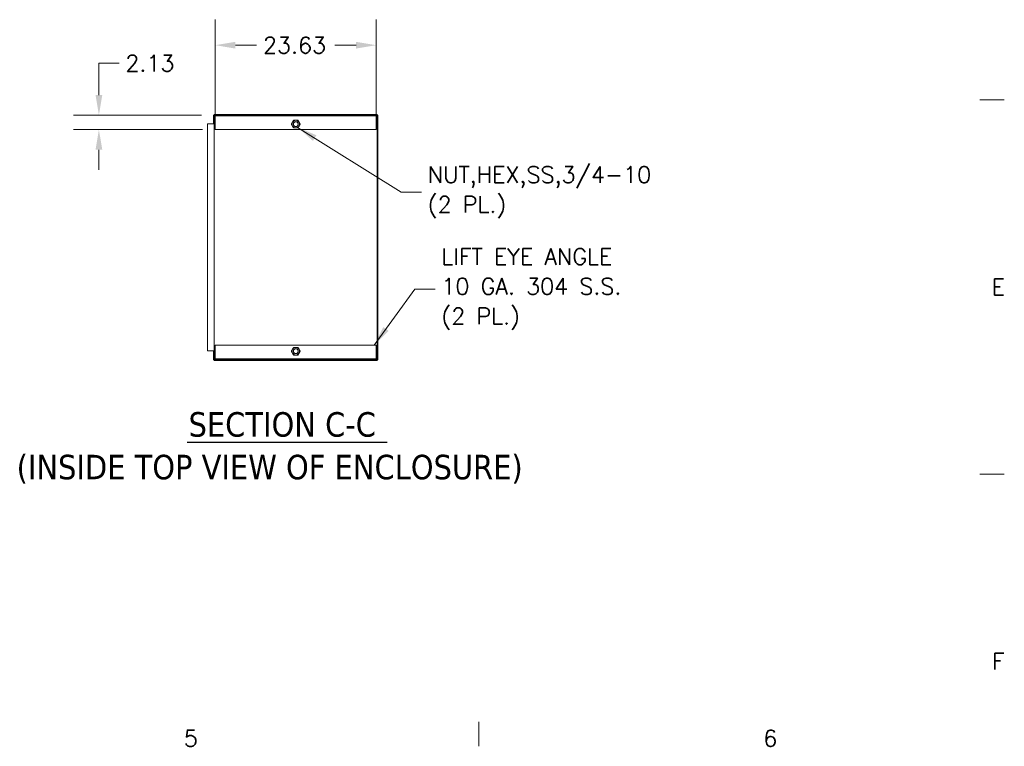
# Model space of a CAD drawing. Header units: inches. Extents: x 4 to 506, y 11 to 319.
# Tile 30 of 47: x 358 to 502, y 15 to 122. Entities that reach past the tile are written whole.
import ezdxf

# ---------------------------------------------------------------- set-up
doc = ezdxf.new("R2010")
doc.units = ezdxf.units.IN
doc.header["$LTSCALE"] = 30
doc.header["$MEASUREMENT"] = 0
doc.layers.get('0').update_dxf_attribs({"lineweight": 0})
for name, color, linetype, lineweight in [('Border (ANSI)', 7, 'Continuous', 5), ('Dimension (ANSI)', 7, 'Continuous', 5), ('Hatch (ANSI)', 7, 'Continuous', 5), ('Symbol (ANSI)', 7, 'Continuous', 5), ('Visible (ANSI)', 7, 'Continuous', 5)]:
    doc.layers.add(name, color=color, linetype=linetype, lineweight=lineweight)
doc.styles.add('Note Text (ANSI)', font='RomanS.shx')
doc.styles.add('ROMANS', font='romans.shx')
doc.styles.add('Text Style168', font='tahoma.ttf')
doc.styles.add('Text Style29', font='tahoma.ttf')
doc.dimstyles.new('Default (ANSI)', dxfattribs={"dimscale": 30, "dimtxt": 0.08, "dimasz": 0.098425, "dimexe": 0.125, "dimexo": 0.0625, "dimgap": 0.031496, "dimtad": 0, "dimtih": 1, "dimtoh": 1, "dimrnd": 1e-08, "dimzin": 0, "dimdsep": 46, "dimtxsty": 'ROMANS', "dimcen": 0.09, "dimdle": 0.393701, "dimclrd": 256, "dimclre": 256, "dimclrt": 256, "dimadec": 0, "dimazin": 0, "dimtfac": 1.25, "dimtofl": 0, "dimtmove": 0, "dimatfit": 3, "dimfxl": 0, "dimtolj": 1, "dimtzin": 0, "dimlwd": -1, "dimlwe": -1, "dimarcsym": 0})
doc.dimstyles.new('Default (ANSI)$7', dxfattribs={"dimscale": 30, "dimtxt": 0.08, "dimasz": 0.098425, "dimexe": 0.125, "dimexo": 0.0625, "dimgap": 0.031496, "dimtad": 0, "dimtih": 1, "dimtoh": 1, "dimrnd": 1e-08, "dimzin": 0, "dimdsep": 46, "dimtxsty": 'ROMANS', "dimcen": 0.09, "dimdle": 0.393701, "dimclrd": 256, "dimclre": 256, "dimclrt": 256, "dimadec": 0, "dimazin": 0, "dimtfac": 1.25, "dimtofl": 0, "dimtmove": 0, "dimatfit": 3, "dimfxl": 0, "dimtolj": 1, "dimtzin": 0, "dimlwd": -1, "dimlwe": -1, "dimarcsym": 0})

# ---------------------------------------------------------------- blocks, each defined once
blk = doc.blocks.new('Borders Default Border')
at = {"layer": 'Border (ANSI)'}
for p, q in [((16.62, 3.6667), (16.74, 3.6667)), ((16.62, 1.8333), (16.74, 1.8333)), ((14.1667, 0.62), (14.1667, 0.5))]:
    blk.add_line(p, q, dxfattribs=at)
at = {"layer": 'Border (ANSI)', "char_height": 0.08, "attachment_point": 7, "style": 'Note Text (ANSI)'}
for s, insert in [('E', (16.6783, 2.7092)), ('F', (16.6802, 0.8767)), ('5', (12.7226, 0.4992)), ('6', (15.5597, 0.4992))]:
    blk.add_mtext(s, dxfattribs=dict(at, insert=insert))
blk = doc.blocks.new('*D21')
at = {"layer": 'Defpoints', "color": 0}
for p in [(386.15, 107.75), (369.2, 105.62), (386.3, 105.62)]:
    blk.add_point(p, dxfattribs=at)
at = {"layer": 'Dimension (ANSI)'}
for p, q in [((369.2, 110.7), (369.2, 115.38)), ((369.2, 115.38), (372.16, 115.38)), ((384.27, 107.75), (365.45, 107.75)), ((384.43, 105.62), (365.45, 105.62)), ((369.2, 102.67), (369.2, 99.72))]:
    blk.add_line(p, q, dxfattribs=at)
for points in [[(368.71, 110.7), (369.7, 110.7), (369.2, 107.75)], [(368.71, 102.67), (369.7, 102.67), (369.2, 105.62)]]:
    blk.add_solid(points, dxfattribs=at)
at = {"layer": 'Dimension (ANSI)', "insert": (373.1, 116.58), "char_height": 2.4, "attachment_point": 1, "style": 'ROMANS'}
blk.add_mtext('\\A1;2.13', dxfattribs=at)
blk = doc.blocks.new('*D40')
at = {"layer": 'Defpoints', "color": 0}
for p in [(386.3, 118.03), (386.3, 105.62), (409.93, 105.62)]:
    blk.add_point(p, dxfattribs=at)
at = {"layer": 'Dimension (ANSI)'}
for p, q in [((386.3, 107.5), (386.3, 121.78)), ((409.93, 107.5), (409.93, 121.78)), ((389.26, 118.03), (392.37, 118.03)), ((406.98, 118.03), (403.86, 118.03))]:
    blk.add_line(p, q, dxfattribs=at)
for points in [[(389.26, 118.52), (389.26, 117.53), (386.3, 118.03)], [(406.98, 118.52), (406.98, 117.53), (409.93, 118.03)]]:
    blk.add_solid(points, dxfattribs=at)
at = {"layer": 'Dimension (ANSI)', "insert": (393.32, 119.23), "char_height": 2.4, "attachment_point": 1, "style": 'ROMANS'}
blk.add_mtext('\\A1;23.63', dxfattribs=at)

msp = doc.modelspace()

# ---------------------------------------------------------------- hatches: boundary and pattern name
at = {"layer": 'Hatch (ANSI)'}
h = msp.add_hatch(dxfattribs=at)
h.set_pattern_fill('ANSI31', color=256, scale=30, angle=90, style=0)
h.paths.add_polyline_path([(386.1484, 107.7483), (386.3047, 107.7483), (409.9297, 107.7483), (410.086, 107.7483), (410.086, 107.842), (386.1484, 107.842)])
h = msp.add_hatch(dxfattribs=at)
h.set_pattern_fill('ANSI31', color=256, scale=30, angle=-15, style=0)
h.paths.add_polyline_path([(409.9297, 107.7483), (386.3047, 107.7483), (386.3047, 107.6233), (409.9297, 107.6233)])
h = msp.add_hatch(dxfattribs=at)
h.set_pattern_fill('ANSI31', color=256, scale=30, style=0)
h.paths.add_polyline_path([(410.086, 71.8107), (410.1797, 71.8107), (410.1797, 107.7483), (410.086, 107.7483)])
h = msp.add_hatch(dxfattribs=at)
h.set_pattern_fill('ANSI31', color=256, scale=30, angle=15, style=0)
h.paths.add_polyline_path([(410.086, 71.8107), (409.9297, 71.8107), (386.3047, 71.8107), (386.1484, 71.8107), (386.1484, 71.717), (410.086, 71.717)])
h = msp.add_hatch(dxfattribs=at)
h.set_pattern_fill('ANSI31', color=256, scale=30, angle=75, style=0)
h.paths.add_polyline_path([(386.3047, 71.8107), (409.9297, 71.8107), (409.9297, 71.9357), (386.3047, 71.9357)])

# ---------------------------------------------------------------- linework, layer by layer
at = {"layer": 'Symbol (ANSI)', "lineweight": 30}
msp.add_line((382.1851, 59.699), (411.5278, 59.699), dxfattribs=at)
at = {"layer": 'Visible (ANSI)'}
for p, q in [((386.0547, 106.467), (386.0547, 107.7483)), ((386.0547, 107.7483), (386.1484, 107.7483)), ((410.086, 107.842), (386.1484, 107.842)), ((386.1484, 107.842), (386.1484, 107.7483)), ((386.1484, 107.7483), (410.086, 107.7483)), ((386.1484, 107.7483), (386.1484, 106.467)), ((409.9297, 107.7483), (386.3047, 107.7483)), ((386.3047, 107.7483), (386.3047, 107.6233)), ((386.3047, 107.6233), (409.9297, 107.6233)), ((386.3047, 107.6077), (386.3047, 107.6233)), ((386.3047, 105.6233), (386.3047, 107.6077)), ((409.9297, 107.6233), (409.9297, 107.7483)), ((409.9297, 107.6077), (409.9297, 107.6233)), ((409.9297, 107.6077), (409.9297, 105.6233)), ((410.086, 107.7483), (410.086, 107.842)), ((410.1797, 107.7483), (410.086, 107.7483)), ((410.086, 107.7483), (410.086, 71.8107)), ((410.1797, 71.8107), (410.1797, 107.7483)), ((385.1484, 73.092), (385.1484, 106.467)), ((385.2734, 106.467), (385.1484, 106.467)), ((386.0235, 106.467), (385.2734, 106.467)), ((386.0235, 106.467), (386.1484, 106.467)), ((386.1484, 106.467), (386.1484, 73.092)), ((409.9297, 105.6233), (386.3047, 105.6233)), ((386.3047, 71.9513), (386.3047, 73.9357)), ((386.3047, 73.9357), (409.9297, 73.9357)), ((409.9297, 73.9357), (409.9297, 71.9513)), ((385.1484, 73.092), (385.2734, 73.092)), ((385.2734, 73.092), (386.0235, 73.092)), ((386.1484, 73.092), (386.0235, 73.092)), ((386.0547, 71.8107), (386.0547, 73.092)), ((386.1484, 73.092), (386.1484, 71.8107)), ((386.1484, 71.8107), (386.0547, 71.8107)), ((410.086, 71.8107), (386.1484, 71.8107)), ((386.1484, 71.8107), (386.1484, 71.717)), ((386.1484, 71.717), (410.086, 71.717)), ((386.3047, 71.9513), (386.3047, 71.9357)), ((409.9297, 71.9357), (386.3047, 71.9357)), ((386.3047, 71.9357), (386.3047, 71.8107)), ((386.3047, 71.8107), (409.9297, 71.8107)), ((409.9297, 71.9513), (409.9297, 71.9357)), ((409.9297, 71.8107), (409.9297, 71.9357)), ((410.086, 71.8107), (410.1797, 71.8107)), ((410.086, 71.717), (410.086, 71.8107))]:
    msp.add_line(p, q, dxfattribs=at)
for centre, radius in [((398.1172, 106.4327), 0.3751), ((398.1172, 106.4327), 0.375), ((398.1172, 106.4327), 0.3486), ((398.1172, 73.0607), 0.3751), ((398.1172, 73.0607), 0.375), ((398.1172, 73.0607), 0.3486)]:
    msp.add_circle(centre, radius, dxfattribs=at)
for centre, start, end in [((398.1172, 106.4327), 150, 210), ((398.1172, 106.4327), 90, 150), ((398.1172, 106.4327), 210, 270), ((398.1172, 106.4327), 30, 90), ((398.1172, 106.4327), 270, 330), ((398.1172, 106.4327), 330, 30), ((398.1172, 73.0607), 150, 210), ((398.1172, 73.0607), 90, 150), ((398.1172, 73.0607), 210, 270), ((398.1172, 73.0607), 30, 90), ((398.1172, 73.0607), 270, 330), ((398.1172, 73.0607), 330, 30)]:
    msp.add_arc(centre, 0.5625, start, end, dxfattribs=at)
for points in [[(397.4677, 106.4327), (397.5547, 106.5834), (397.6301, 106.7139)], [(397.6301, 106.1514), (397.5547, 106.282), (397.4677, 106.4327)], [(397.6301, 106.7139), (397.7055, 106.8445), (397.7925, 106.9952)], [(397.7925, 105.8702), (397.7055, 106.0209), (397.6301, 106.1514)], [(397.7925, 106.9952), (397.9665, 106.9952), (398.1172, 106.9952)], [(398.1172, 105.8702), (397.9665, 105.8702), (397.7925, 105.8702)], [(398.1172, 106.9952), (398.268, 106.9952), (398.442, 106.9952)], [(398.442, 105.8702), (398.268, 105.8702), (398.1172, 105.8702)], [(398.442, 106.9952), (398.529, 106.8445), (398.6044, 106.7139)], [(398.6044, 106.1514), (398.529, 106.0209), (398.442, 105.8702)], [(398.6044, 106.7139), (398.6797, 106.5834), (398.7668, 106.4327)], [(398.7668, 106.4327), (398.6797, 106.282), (398.6044, 106.1514)], [(397.4677, 73.0607), (397.5547, 73.2114), (397.6301, 73.3419)], [(397.6301, 72.7794), (397.5547, 72.91), (397.4677, 73.0607)], [(397.6301, 73.3419), (397.7055, 73.4725), (397.7925, 73.6232)], [(397.7925, 72.4982), (397.7055, 72.6489), (397.6301, 72.7794)], [(397.7925, 73.6232), (397.9665, 73.6232), (398.1172, 73.6232)], [(398.1172, 72.4982), (397.9665, 72.4982), (397.7925, 72.4982)], [(398.1172, 73.6232), (398.268, 73.6232), (398.442, 73.6232)], [(398.442, 72.4982), (398.268, 72.4982), (398.1172, 72.4982)], [(398.442, 73.6232), (398.529, 73.4725), (398.6044, 73.3419)], [(398.6044, 72.7794), (398.529, 72.6489), (398.442, 72.4982)], [(398.6044, 73.3419), (398.6797, 73.2114), (398.7668, 73.0607)], [(398.7668, 73.0607), (398.6797, 72.91), (398.6044, 72.7794)]]:
    msp.add_rational_spline(points, [1, 1.0379548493, 1], degree=2, dxfattribs=at)

# ---------------------------------------------------------------- block references
at = {"xscale": 30, "yscale": 30, "zscale": 30}
msp.add_blockref('Borders Default Border', (0, 0), dxfattribs=at)

# ---------------------------------------------------------------- texts
at = {"layer": 'Symbol (ANSI)', "char_height": 2.4, "attachment_point": 4, "line_spacing_factor": 1.093904, "style": 'ROMANS'}
for s, insert, width in [('{\\fRomanS|b0|i0;\\H2.4000;NUT,HEX,SS,3/4-10\\P(2 PL.)}', (417.5104, 96.4173), 37.422363), ('{\\fRomanS|b0|i0;\\H2.4000;LIFT EYE ANGLE\\P10 GA. 304 S.S.\\P(2 PL.)}', (419.5211, 82.1869), 31.832589)]:
    msp.add_mtext(s, dxfattribs=dict(at, insert=insert, width=width))
at = {"layer": 'Symbol (ANSI)', "char_height": 3.6, "attachment_point": 7}
for s, insert, style in [('SECTION C-C', (382.3695, 60.4332), 'Text Style168'), ('(INSIDE TOP VIEW OF ENCLOSURE)', (357.1146, 53.5869), 'Text Style29')]:
    msp.add_mtext(s, dxfattribs=dict(at, insert=insert, style=style))

# ---------------------------------------------------------------- dimensions: what is measured, and where the dimension line sits
at = {"layer": 'Dimension (ANSI)'}
for base, p1, angle, override, picture, middle in [((386.3047400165, 118.0253387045), (409.9297400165, 105.6232867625), 180, {"dimtih": 0, "dimtoh": 0, "dimdec": 2, "dimtp": 0, "dimtm": 0, "dimtdec": 2, "dimatfit": 1}, '*D40', (398.1172400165, 118.0253387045)), ((369.2046896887, 105.6232867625), (386.1484400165, 107.7482867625), 90, {"dimdec": 2, "dimtp": 0, "dimtm": 0, "dimtdec": 2, "dimatfit": 1}, '*D21', (376.7594701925, 115.3788192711))]:
    dim = msp.add_linear_dim(base=base, p1=p1, p2=(386.3047400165, 105.6232867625), angle=angle, dimstyle='Default (ANSI)', override=override, dxfattribs=at)
    dim.commit()
    dim.dimension.update_dxf_attribs({"geometry": picture, "text_midpoint": middle, "dimtype": 160})

# ---------------------------------------------------------------- leaders
at = {"layer": 'Symbol (ANSI)', "annotation_type": 0, "has_hookline": 1, "hookline_direction": 0}
for points, text_width in [([(398.3985, 105.9455), (413.6127, 96.4173), (416.5655, 96.4173)], 36.2555), ([(409.6292, 73.9357), (415.6234, 82.1869), (418.5762, 82.1869)], 30.3832)]:
    msp.add_leader(points, dimstyle='Default (ANSI)$7', override={"dimtad": 0}, dxfattribs=dict(at, text_width=text_width))

doc.saveas('drawing.dxf')
